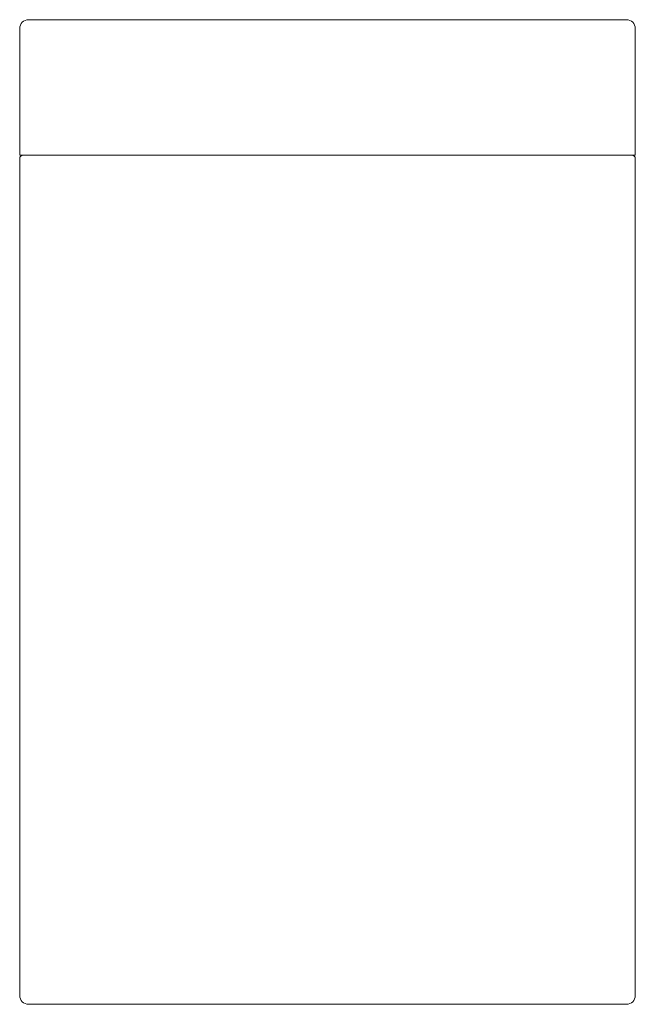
# Model space of a CAD drawing. Header units: millimetres. Extents: x 4285.984 to 4286.334, y 1689.273 to 1689.833.
import ezdxf

# ---------------------------------------------------------------- set-up
doc = ezdxf.new("R2010")
doc.units = ezdxf.units.MM
doc.layers.add('SANINDUSA', color=3, linetype='Continuous')

msp = doc.modelspace()

# ---------------------------------------------------------------- linework, layer by layer
at = {"layer": 'SANINDUSA', "linetype": 'Continuous', "lineweight": 15}
for p, q in [((4285.98422, 1689.82822), (4285.98422, 1689.78479)), ((4285.98922, 1689.83322), (4286.32922, 1689.83322)), ((4286.33422, 1689.82822), (4286.33422, 1689.78479)), ((4285.98422, 1689.78479), (4285.98422, 1689.75622)), ((4286.33422, 1689.78479), (4286.33422, 1689.75622)), ((4285.98422, 1689.75622), (4285.98922, 1689.75622)), ((4286.32922, 1689.75622), (4285.98922, 1689.75622)), ((4286.33422, 1689.75622), (4286.32922, 1689.75622)), ((4285.98422, 1689.32322), (4285.98422, 1689.75422)), ((4286.33422, 1689.75422), (4286.33422, 1689.32322)), ((4285.98422, 1689.27822), (4285.98422, 1689.32322)), ((4286.33422, 1689.32322), (4286.33422, 1689.27822)), ((4286.32922, 1689.27322), (4285.98922, 1689.27322))]:
    msp.add_line(p, q, dxfattribs=at)
for centre, radius, start, end in [((4285.98922, 1689.82822), 0.005, 90, 180), ((4286.32922, 1689.82822), 0.005, 0, 90), ((4285.98622, 1689.75422), 0.002, 90, 180), ((4286.33222, 1689.75422), 0.002, 0, 90), ((4285.98922, 1689.27822), 0.005, 180, 270), ((4286.32922, 1689.27822), 0.005, 270, 0)]:
    msp.add_arc(centre, radius, start, end, dxfattribs=at)

doc.saveas('drawing.dxf')
